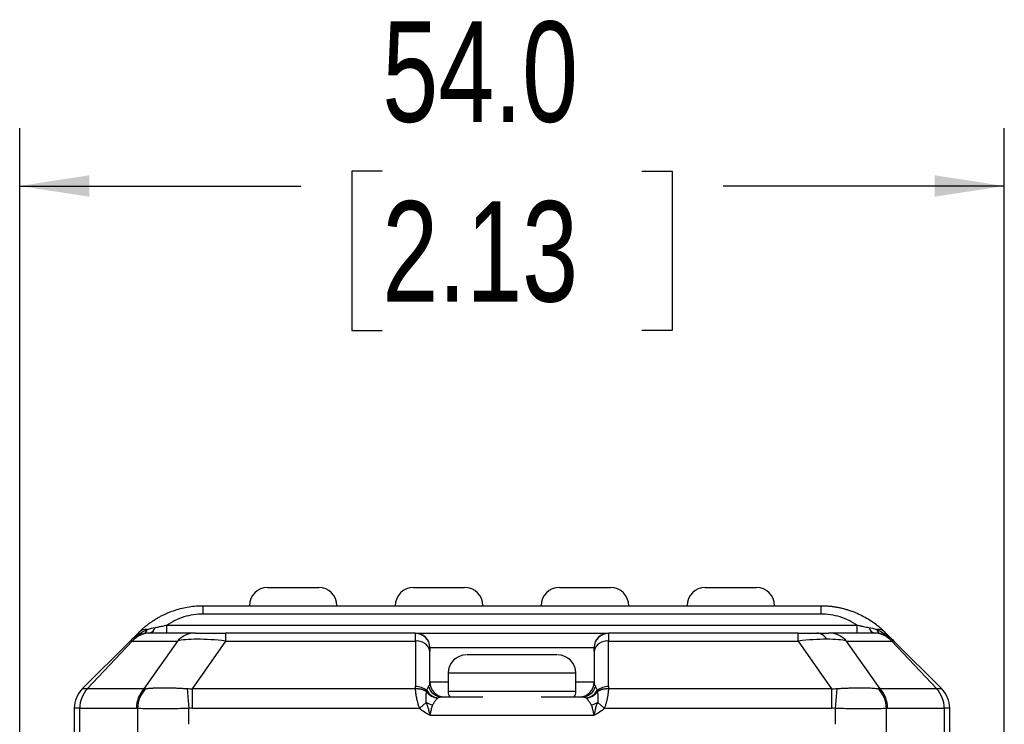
# Model space of a CAD drawing. Header units: millimetres. Extents: x 0 to 559, y 0 to 432.
# Tile 11 of 24: x 341 to 395, y 290 to 328. Entities that reach past the tile are written whole.
import ezdxf

# ---------------------------------------------------------------- set-up
doc = ezdxf.new("R2010")
doc.units = ezdxf.units.MM
doc.layers.add('DIMENSIONS', color=140, linetype='Continuous', lineweight=25)
doc.styles.add('SLDTEXTSTYLE0', font='TXT', dxfattribs={"width": 0.75})
doc.dimstyles.new('SLDDIMSTYLE0', dxfattribs={"dimtxt": 5.5, "dimasz": 3.81, "dimexe": 0, "dimexo": 0.0625, "dimgap": 1.375, "dimtad": 0, "dimtih": 1, "dimtoh": 1, "dimdec": 1, "dimrnd": 1e-09, "dimzin": 4, "dimdsep": 46, "dimtxsty": 'SLDTEXTSTYLE0', "dimsah": 1, "dimcen": 0.09, "dimadec": 0, "dimazin": 1, "dimtfac": 1, "dimtdec": 1, "dimtofl": 0, "dimtmove": 0, "dimatfit": 3, "dimfxl": 0, "dimfrac": 2, "dimtolj": 1, "dimtzin": 12, "dimarcsym": 0})

# ---------------------------------------------------------------- blocks, each defined once
blk = doc.blocks.new('_D_11')
at = {"layer": 'DIMENSIONS'}
for p, q in [((340.708, 264.646), (340.708, 322.302)), ((394.696, 264.646), (394.696, 322.302)), ((360.59, 319.937), (358.914, 319.937)), ((358.914, 319.937), (358.914, 311.206)), ((374.814, 319.937), (376.49, 319.937)), ((376.49, 319.937), (376.49, 311.206)), ((340.708, 319.127), (356.123, 319.127)), ((394.696, 319.127), (379.281, 319.127)), ((358.914, 311.206), (360.59, 311.206)), ((376.49, 311.206), (374.814, 311.206))]:
    blk.add_line(p, q, dxfattribs=at)
for points in [[(340.708, 319.127), (344.518, 318.541), (344.518, 319.714)], [(394.696, 319.127), (390.886, 319.714), (390.886, 318.541)]]:
    blk.add_solid(points, dxfattribs=at)
at = {"layer": 'DIMENSIONS', "char_height": 5.5, "attachment_point": 1, "style": 'SLDTEXTSTYLE0'}
for s, insert in [('54.0', (360.59, 328.144)), ('2.13', (360.59, 318.296))]:
    blk.add_mtext(s, dxfattribs=dict(at, insert=insert))

msp = doc.modelspace()

# ---------------------------------------------------------------- linework, layer by layer
for p, q in [((350.773, 295.687), (350.773, 296.126)), ((350.773, 296.126), (384.631, 296.126)), ((384.631, 296.126), (384.631, 295.687)), ((350.773, 295.687), (384.631, 295.687)), ((348.782, 294.626), (348.782, 295.065)), ((348.782, 295.065), (386.622, 295.065)), ((386.622, 294.626), (386.622, 295.065)), ((347.238, 294.661), (346.763, 294.187)), ((350.35, 294.626), (347.876, 294.626)), ((362.403, 294.626), (352.011, 294.626)), ((352.011, 294.187), (352.011, 294.626)), ((362.402, 294.187), (362.402, 294.603)), ((383.393, 294.626), (373.001, 294.626)), ((373.002, 294.603), (373.002, 294.187)), ((383.393, 294.187), (383.393, 294.626)), ((387.528, 294.626), (385.054, 294.626)), ((388.641, 294.187), (388.167, 294.661)), ((346.763, 294.187), (344.141, 291.565)), ((344.416, 291.565), (346.88, 294.187)), ((346.88, 294.187), (349.353, 294.187)), ((349.353, 294.187), (347.518, 291.565)), ((350.176, 291.565), (352.011, 294.187)), ((352.011, 294.187), (362.402, 294.187)), ((362.402, 294.187), (362.402, 291.692)), ((363.202, 293.621), (363.202, 293.815)), ((363.203, 293.826), (372.201, 293.826)), ((372.202, 293.815), (372.202, 293.621)), ((373.002, 294.187), (383.393, 294.187)), ((373.002, 291.692), (373.002, 294.187)), ((383.393, 294.187), (385.228, 291.565)), ((387.886, 291.565), (386.051, 294.187)), ((386.051, 294.187), (388.524, 294.187)), ((388.524, 294.187), (390.988, 291.565)), ((388.641, 294.187), (388.524, 294.187)), ((391.263, 291.565), (388.641, 294.187)), ((363.202, 291.926), (363.202, 293.621)), ((370.158, 293.426), (365.241, 293.426)), ((372.202, 293.621), (372.202, 291.926)), ((364.202, 292.426), (364.202, 291.426)), ((371.202, 292.426), (364.202, 292.426)), ((371.202, 291.426), (371.202, 292.426)), ((344.416, 291.565), (344.141, 291.565)), ((347.518, 291.565), (344.416, 291.565)), ((349.899, 291.586), (349.988, 290.497)), ((350.176, 290.505), (350.176, 291.565)), ((362.412, 291.565), (350.176, 291.565)), ((364.202, 291.926), (363.202, 291.926)), ((372.202, 291.926), (371.202, 291.926)), ((385.228, 291.565), (372.992, 291.565)), ((385.228, 291.565), (385.228, 290.505)), ((385.505, 291.586), (385.416, 290.497)), ((390.988, 291.565), (387.886, 291.565)), ((391.263, 291.565), (390.988, 291.565)), ((363.86, 291.126), (366.102, 291.126)), ((371.202, 291.426), (364.202, 291.426)), ((369.302, 291.126), (371.544, 291.126)), ((344.004, 290.505), (343.702, 290.505)), ((343.702, 290.505), (343.702, 287.026)), ((344.004, 287.026), (344.004, 290.505)), ((344.004, 290.505), (347.105, 290.505)), ((347.169, 290.497), (347.169, 287.026)), ((349.988, 289.626), (349.988, 290.497)), ((350.176, 290.505), (362.642, 290.505)), ((362.642, 290.505), (362.997, 290.825)), ((372.407, 290.825), (372.762, 290.505)), ((372.762, 290.505), (385.228, 290.505)), ((385.416, 290.497), (385.416, 289.626)), ((388.235, 287.026), (388.235, 290.497)), ((388.299, 290.505), (391.4, 290.505)), ((391.4, 290.505), (391.4, 287.026)), ((391.702, 290.505), (391.4, 290.505)), ((391.702, 287.026), (391.702, 290.505)), ((363.202, 290.126), (372.202, 290.126))]:
    msp.add_line(p, q)
at = {"flags": 128}
msp.add_lwpolyline([(346.88, 294.187), (346.852, 294.187), (346.829, 294.187), (346.809, 294.187), (346.792, 294.187), (346.779, 294.187), (346.77, 294.187), (346.765, 294.187), (346.763, 294.187)], dxfattribs=at)
for centre, radius, start, end in [((354.302, 296.126), 1, 90, 180), ((357.102, 296.126), 1, 0, 90), ((362.302, 296.126), 1, 90, 180), ((365.102, 296.126), 1, 0, 90), ((370.302, 296.126), 1, 90, 180), ((373.102, 296.126), 1, 0, 90), ((378.302, 296.126), 1, 90, 180), ((381.102, 296.126), 1, 0, 90), ((347.665, 294.194), 0.634, 84.7634, 132.4404), ((347.367, 294.943), 0.375, 288.4273, 341.5727), ((347.725, 295.033), 0.419, 283.5224, 345.7641), ((387.679, 295.033), 0.419, 194.2359, 256.4776), ((387.739, 294.194), 0.634, 47.5596, 95.2366), ((388.037, 294.943), 0.375, 198.4273, 251.5727), ((347.823, 293.126), 1.5, 90, 134.9999), ((347.884, 293.257), 1.369, 90.3378, 137.2377), ((350.358, 293.257), 1.369, 90.3378, 137.2377), ((362.408, 293.809), 0.794, 0.4402, 90.4335), ((362.403, 293.826), 0.8, 359.9925, 89.9925), ((373.001, 293.826), 0.8, 90.0075, 180.0075), ((372.996, 293.809), 0.794, 89.5665, 179.5598), ((384.366, 293.935), 0.693, 30.4552, 85.7058), ((385.046, 293.257), 1.369, 42.7623, 89.6622), ((387.52, 293.257), 1.369, 42.7623, 89.6622), ((387.581, 293.126), 1.5, 45, 90), ((362.502, 293.479), 0.714, 11.4218, 98.0495), ((372.902, 293.479), 0.714, 81.9505, 168.5782), ((365.202, 292.426), 1, 90, 180), ((370.202, 292.426), 1, 0, 90), ((345.202, 290.505), 1.5, 135, 180), ((345.553, 290.512), 1.549, 137.1843, 180.2804), ((348.655, 290.512), 1.549, 137.1843, 180.2804), ((348.751, 290.456), 1.583, 134.399, 178.5082), ((362.427, 290.74), 0.952, 50.9121, 91.5013), ((362.513, 290.681), 0.89, 54.8057, 96.5022), ((362.519, 290.668), 0.893, 55.515, 96.8147), ((363.872, 291.894), 0.768, 195.1429, 269.0984), ((364.002, 291.926), 0.8, 180, 270), ((371.402, 291.926), 0.8, 270, 0), ((371.532, 291.894), 0.768, 270.9016, 344.8571), ((372.977, 290.74), 0.952, 88.4987, 129.0879), ((372.891, 290.681), 0.89, 83.4978, 125.1943), ((372.885, 290.668), 0.893, 83.1853, 124.485), ((386.653, 290.456), 1.583, 1.4918, 45.601), ((386.75, 290.512), 1.549, 359.7196, 42.8157), ((389.851, 290.512), 1.549, 359.7196, 42.8157), ((390.202, 290.505), 1.5, 0, 45), ((363.716, 291.927), 0.867, 217.092, 264.6882), ((363.718, 291.927), 0.865, 216.8357, 264.7654), ((363.763, 291.929), 0.863, 211.4685, 262.6324), ((364.702, 291.426), 0.5, 180, 216.8699), ((370.702, 291.426), 0.5, 323.1301, 0), ((371.641, 291.929), 0.863, 277.3676, 328.5315), ((371.686, 291.927), 0.865, 275.2346, 323.1643), ((371.688, 291.927), 0.867, 275.3118, 322.908), ((363.677, 292.101), 1.447, 241.9409, 256.9638), ((371.727, 292.101), 1.447, 283.0362, 298.0591)]:
    msp.add_arc(centre, radius, start, end)
for points, knots in [([(354.302, 297.126), (354.302, 297.126), (354.929, 297.126), (356.475, 297.126), (357.102, 297.126), (357.102, 297.126)], [0, 0, 0, 0, 0.5, 0.5, 1, 1, 1, 1]), ([(362.302, 297.126), (362.302, 297.126), (362.929, 297.126), (364.475, 297.126), (365.102, 297.126), (365.102, 297.126)], [0, 0, 0, 0, 0.5, 0.5, 1, 1, 1, 1]), ([(370.302, 297.126), (370.302, 297.126), (370.929, 297.126), (372.475, 297.126), (373.102, 297.126), (373.102, 297.126)], [0, 0, 0, 0, 0.5, 0.5, 1, 1, 1, 1]), ([(378.302, 297.126), (378.302, 297.126), (378.929, 297.126), (380.475, 297.126), (381.102, 297.126), (381.102, 297.126)], [0, 0, 0, 0, 0.5, 0.5, 1, 1, 1, 1]), ([(347.238, 294.661), (347.286, 294.709), (347.383, 294.803), (347.534, 294.937), (347.69, 295.064), (347.849, 295.183), (348.011, 295.295), (348.176, 295.4), (348.344, 295.498), (348.514, 295.588), (348.685, 295.67), (348.921, 295.774), (349.228, 295.887), (349.608, 295.994), (349.994, 296.07), (350.383, 296.117), (350.644, 296.123), (350.773, 296.126)], [0, 0, 0, 0, 0.055383, 0.109851, 0.163421, 0.21611, 0.267938, 0.318924, 0.369088, 0.418452, 0.467039, 0.514871, 0.614541, 0.712627, 0.809385, 0.905084, 1, 1, 1, 1]), ([(384.631, 296.126), (384.696, 296.125), (384.825, 296.124), (385.02, 296.112), (385.214, 296.093), (385.408, 296.066), (385.601, 296.032), (385.793, 295.99), (385.984, 295.941), (386.173, 295.883), (386.361, 295.819), (386.602, 295.724), (386.895, 295.589), (387.233, 295.402), (387.56, 295.184), (387.877, 294.938), (388.069, 294.755), (388.167, 294.661)], [0, 0, 0, 0, 0.047388, 0.094937, 0.142683, 0.190659, 0.238901, 0.287442, 0.336316, 0.385554, 0.435189, 0.485251, 0.581642, 0.681144, 0.783933, 0.89017, 1, 1, 1, 1]), ([(348.782, 295.065), (349.073, 295.266), (349.393, 295.423), (350.067, 295.633), (350.42, 295.687), (350.773, 295.687)], [0, 0, 0, 0, 0.5, 0.5, 1, 1, 1, 1]), ([(384.631, 295.687), (384.984, 295.687), (385.337, 295.633), (386.011, 295.423), (386.331, 295.266), (386.622, 295.065)], [0, 0, 0, 0, 0.5, 0.5, 1, 1, 1, 1]), ([(346.763, 294.187), (346.807, 294.23), (346.89, 294.31), (347.014, 294.412), (347.122, 294.494), (347.272, 294.598), (347.467, 294.715), (347.641, 294.79), (347.723, 294.825)], [0, 0, 0, 0, 0.1600303, 0.2983627, 0.4149969, 0.5099343, 0.7713146, 1, 1, 1, 1]), ([(348.131, 294.93), (348.163, 294.935), (348.229, 294.946), (348.331, 294.966), (348.438, 294.988), (348.549, 295.012), (348.664, 295.038), (348.742, 295.056), (348.782, 295.065)], [0, 0, 0, 0, 0.146039, 0.300029, 0.462342, 0.633141, 0.812413, 1, 1, 1, 1]), ([(386.622, 295.065), (386.681, 295.051), (386.796, 295.025), (386.964, 294.988), (387.122, 294.956), (387.224, 294.938), (387.273, 294.93)], [0, 0, 0, 0, 0.278316, 0.537717, 0.778038, 1, 1, 1, 1]), ([(387.681, 294.825), (387.721, 294.809), (387.803, 294.775), (387.927, 294.715), (388.055, 294.644), (388.21, 294.547), (388.413, 294.4), (388.557, 294.266), (388.641, 294.187)], [0, 0, 0, 0, 0.110295, 0.228746, 0.355384, 0.490235, 0.701731, 1, 1, 1, 1]), ([(352.011, 294.187), (351.436, 294.252), (350.897, 294.286), (349.985, 294.286), (349.612, 294.252), (349.353, 294.187)], [0, 0, 0, 0, 0.5, 0.5, 1, 1, 1, 1]), ([(350.35, 294.626), (350.483, 294.626), (350.701, 294.626), (351.271, 294.626), (351.623, 294.626), (352.011, 294.626)], [0, 0, 0, 0, 0.5, 0.5, 1, 1, 1, 1]), ([(362.403, 294.626), (362.435, 294.626), (363.007, 294.626), (364.988, 294.626), (366.317, 294.626), (369.087, 294.626), (370.416, 294.626), (372.397, 294.626), (372.969, 294.626), (373.001, 294.626)], [0, 0, 0, 0, 0.25, 0.25, 0.5, 0.5, 0.75, 0.75, 1, 1, 1, 1]), ([(347.518, 291.565), (347.539, 291.57), (347.58, 291.58), (347.623, 291.584), (347.644, 291.586)], [0, 0, 0, 0, 0.496961, 1, 1, 1, 1]), ([(347.644, 291.586), (347.666, 291.588), (347.709, 291.592), (347.783, 291.598), (347.865, 291.605), (347.954, 291.612), (348.094, 291.621), (348.298, 291.63), (348.58, 291.634), (348.885, 291.63), (349.175, 291.62), (349.439, 291.608), (349.669, 291.596), (349.823, 291.59), (349.899, 291.586)], [0, 0, 0, 0, 0.048138, 0.0972, 0.147262, 0.198392, 0.250659, 0.374598, 0.500445, 0.626259, 0.750188, 0.836359, 0.919522, 1, 1, 1, 1]), ([(349.899, 291.586), (349.946, 291.584), (350.038, 291.58), (350.13, 291.57), (350.176, 291.565)], [0, 0, 0, 0, 0.503039, 1, 1, 1, 1]), ([(362.642, 290.505), (362.629, 290.539), (362.6, 290.609), (362.564, 290.719), (362.531, 290.833), (362.502, 290.952), (362.477, 291.074), (362.455, 291.197), (362.437, 291.32), (362.423, 291.442), (362.416, 291.516), (362.413, 291.554)], [0, 0, 0, 0, 0.0932218, 0.1904761, 0.2919874, 0.3979534, 0.5085477, 0.6239229, 0.7442133, 0.8695375, 1, 1, 1, 1]), ([(363.027, 291.479), (363.036, 291.501), (363.053, 291.545), (363.08, 291.602), (363.106, 291.652), (363.123, 291.68), (363.131, 291.693)], [0, 0, 0, 0, 0.260167, 0.51317, 0.759577, 1, 1, 1, 1]), ([(363.131, 291.693), (363.139, 291.707), (363.158, 291.739), (363.18, 291.792), (363.198, 291.855), (363.201, 291.901), (363.202, 291.926)], [0, 0, 0, 0, 0.182248, 0.4096522, 0.682233, 1, 1, 1, 1]), ([(372.202, 291.926), (372.203, 291.906), (372.205, 291.868), (372.217, 291.815), (372.233, 291.768), (372.252, 291.728), (372.266, 291.704), (372.273, 291.693)], [0, 0, 0, 0, 0.257832, 0.486742, 0.686734, 0.857815, 1, 1, 1, 1]), ([(372.273, 291.693), (372.281, 291.68), (372.298, 291.652), (372.325, 291.602), (372.351, 291.545), (372.368, 291.501), (372.377, 291.479)], [0, 0, 0, 0, 0.240423, 0.48683, 0.739833, 1, 1, 1, 1]), ([(372.991, 291.554), (372.989, 291.526), (372.984, 291.47), (372.974, 291.38), (372.963, 291.289), (372.949, 291.196), (372.933, 291.104), (372.915, 291.012), (372.895, 290.921), (372.872, 290.832), (372.848, 290.746), (372.822, 290.663), (372.793, 290.582), (372.772, 290.53), (372.762, 290.505)], [0, 0, 0, 0, 0.098337, 0.193768, 0.286337, 0.376089, 0.463074, 0.54735, 0.628976, 0.708022, 0.784561, 0.858675, 0.930455, 1, 1, 1, 1]), ([(385.228, 291.565), (385.274, 291.57), (385.366, 291.58), (385.458, 291.584), (385.505, 291.586)], [0, 0, 0, 0, 0.496961, 1, 1, 1, 1]), ([(385.505, 291.586), (385.55, 291.588), (385.642, 291.592), (385.779, 291.598), (385.918, 291.605), (386.057, 291.612), (386.26, 291.621), (386.521, 291.63), (386.826, 291.634), (387.108, 291.63), (387.335, 291.62), (387.512, 291.608), (387.648, 291.596), (387.723, 291.59), (387.76, 291.586)], [0, 0, 0, 0, 0.048138, 0.0972, 0.147262, 0.198392, 0.250659, 0.374598, 0.500445, 0.626259, 0.750188, 0.836359, 0.919522, 1, 1, 1, 1]), ([(387.76, 291.586), (387.781, 291.584), (387.824, 291.58), (387.865, 291.57), (387.886, 291.565)], [0, 0, 0, 0, 0.503039, 1, 1, 1, 1]), ([(362.997, 290.825), (362.995, 290.858), (362.992, 290.933), (362.99, 291.047), (362.993, 291.171), (363.003, 291.298), (363.017, 291.367), (363.025, 291.404)], [0, 0, 0, 0, 0.142728, 0.313153, 0.511897, 0.741095, 1, 1, 1, 1]), ([(363.026, 291.408), (363.025, 291.42), (363.024, 291.443), (363.026, 291.467), (363.027, 291.479)], [0, 0, 0, 0, 0.48098, 1, 1, 1, 1]), ([(363.636, 291.063), (363.621, 291.051), (363.593, 291.027), (363.551, 290.981), (363.511, 290.933), (363.474, 290.883), (363.44, 290.833), (363.408, 290.784), (363.379, 290.737), (363.36, 290.706), (363.351, 290.692)], [0, 0, 0, 0, 0.1612419, 0.3121255, 0.4526515, 0.5828214, 0.7026371, 0.8121021, 0.9112208, 1, 1, 1, 1]), ([(363.86, 291.126), (363.845, 291.125), (363.813, 291.124), (363.752, 291.112), (363.697, 291.094), (363.662, 291.078), (363.652, 291.074)], [0, 0, 0, 0, 0.22537, 0.500063, 0.865864, 1, 1, 1, 1]), ([(371.752, 291.074), (371.742, 291.078), (371.707, 291.094), (371.652, 291.112), (371.591, 291.124), (371.559, 291.125), (371.544, 291.126)], [0, 0, 0, 0, 0.134215, 0.499937, 0.774624, 1, 1, 1, 1]), ([(372.053, 290.692), (372.039, 290.716), (372.006, 290.768), (371.956, 290.846), (371.899, 290.926), (371.835, 291.004), (371.791, 291.043), (371.768, 291.063)], [0, 0, 0, 0, 0.147036, 0.320545, 0.520541, 0.747026, 1, 1, 1, 1]), ([(372.377, 291.479), (372.378, 291.467), (372.38, 291.443), (372.379, 291.42), (372.378, 291.408)], [0, 0, 0, 0, 0.510713, 1, 1, 1, 1]), ([(372.38, 291.404), (372.384, 291.386), (372.391, 291.351), (372.4, 291.29), (372.407, 291.228), (372.411, 291.165), (372.413, 291.103), (372.414, 291.042), (372.413, 290.983), (372.412, 290.927), (372.41, 290.875), (372.408, 290.841), (372.407, 290.825)], [0, 0, 0, 0, 0.132987, 0.258995, 0.37753, 0.488217, 0.591157, 0.686946, 0.775652, 0.857327, 0.93206, 1, 1, 1, 1]), ([(349.988, 290.497), (349.681, 290.484), (349.38, 290.479), (348.794, 290.473), (348.519, 290.472), (348.142, 290.472), (348.022, 290.472), (347.802, 290.473), (347.701, 290.474), (347.422, 290.479), (347.272, 290.485), (347.169, 290.497)], [0, 0, 0, 0, 0.25, 0.25, 0.5, 0.5, 0.625, 0.625, 0.75, 0.75, 1, 1, 1, 1]), ([(363.202, 290.126), (363.1, 290.177), (362.998, 290.228), (362.807, 290.35), (362.719, 290.42), (362.642, 290.505)], [0, 0, 0, 0, 0.5, 0.5, 1, 1, 1, 1]), ([(363.202, 290.126), (363.185, 290.22), (363.167, 290.309), (363.13, 290.465), (363.111, 290.532), (363.058, 290.699), (363.027, 290.768), (362.997, 290.825)], [0, 0, 0, 0, 0.25, 0.25, 0.5, 0.5, 1, 1, 1, 1]), ([(363.351, 290.692), (363.344, 290.679), (363.328, 290.649), (363.308, 290.592), (363.286, 290.516), (363.262, 290.419), (363.234, 290.288), (363.214, 290.186), (363.202, 290.126)], [0, 0, 0, 0, 0.080999, 0.191139, 0.33088, 0.500432, 0.703846, 1, 1, 1, 1]), ([(372.202, 290.126), (372.196, 290.158), (372.184, 290.219), (372.167, 290.301), (372.153, 290.368), (372.135, 290.451), (372.112, 290.54), (372.085, 290.629), (372.062, 290.674), (372.053, 290.692)], [0, 0, 0, 0, 0.159797, 0.296363, 0.409696, 0.499796, 0.719126, 0.885613, 1, 1, 1, 1]), ([(372.407, 290.825), (372.398, 290.809), (372.377, 290.776), (372.349, 290.722), (372.322, 290.661), (372.297, 290.583), (372.267, 290.467), (372.241, 290.341), (372.221, 290.234), (372.212, 290.18), (372.207, 290.153), (372.205, 290.141), (372.204, 290.137), (372.204, 290.137), (372.204, 290.137), (372.204, 290.137), (372.204, 290.137), (372.204, 290.137), (372.204, 290.137), (372.204, 290.137), (372.204, 290.137), (372.204, 290.137), (372.204, 290.137), (372.204, 290.137), (372.204, 290.137), (372.204, 290.137), (372.204, 290.137), (372.204, 290.137), (372.204, 290.137), (372.204, 290.137), (372.204, 290.137), (372.204, 290.136), (372.204, 290.136), (372.204, 290.136), (372.204, 290.136), (372.204, 290.136), (372.204, 290.136), (372.204, 290.136), (372.204, 290.136), (372.204, 290.136), (372.204, 290.136), (372.204, 290.136), (372.204, 290.136), (372.204, 290.136), (372.204, 290.136), (372.204, 290.136), (372.204, 290.136), (372.204, 290.136), (372.204, 290.136), (372.204, 290.136), (372.204, 290.136), (372.204, 290.136), (372.204, 290.136), (372.204, 290.136), (372.204, 290.135), (372.204, 290.135), (372.204, 290.135), (372.204, 290.135), (372.204, 290.135), (372.204, 290.135), (372.204, 290.135), (372.204, 290.135), (372.204, 290.135), (372.204, 290.135), (372.204, 290.135), (372.204, 290.135), (372.204, 290.135), (372.204, 290.135), (372.204, 290.135), (372.204, 290.135), (372.204, 290.135), (372.204, 290.135), (372.204, 290.135), (372.204, 290.135), (372.204, 290.135), (372.204, 290.135), (372.204, 290.134), (372.204, 290.134), (372.204, 290.134), (372.204, 290.134), (372.203, 290.134), (372.203, 290.134), (372.203, 290.134), (372.203, 290.134), (372.203, 290.134), (372.203, 290.134), (372.203, 290.134), (372.203, 290.134), (372.203, 290.134), (372.203, 290.133), (372.203, 290.13), (372.202, 290.128), (372.202, 290.126)], [0, 0, 0, 0, 0.07353, 0.155809, 0.249889, 0.352092, 0.499748, 0.750384, 0.875493, 0.937836, 0.968942, 0.984487, 0.984547, 0.984608, 0.984669, 0.984729, 0.98479, 0.98485, 0.984911, 0.984972, 0.985032, 0.985093, 0.985153, 0.985214, 0.985275, 0.985335, 0.985396, 0.985457, 0.985517, 0.985578, 0.985638, 0.985699, 0.98576, 0.98582, 0.985881, 0.985941, 0.986002, 0.986063, 0.986123, 0.986184, 0.986244, 0.986305, 0.986366, 0.986426, 0.986487, 0.986548, 0.986608, 0.986669, 0.986729, 0.98679, 0.986851, 0.986911, 0.986972, 0.987032, 0.987093, 0.987154, 0.987214, 0.987275, 0.987335, 0.987396, 0.987457, 0.987517, 0.987578, 0.987638, 0.987699, 0.98776, 0.98782, 0.987881, 0.987941, 0.988002, 0.988063, 0.988123, 0.988184, 0.988245, 0.988305, 0.988366, 0.988426, 0.988487, 0.988548, 0.988608, 0.988669, 0.988729, 0.98879, 0.988851, 0.988911, 0.988972, 0.989023, 0.989093, 0.989335, 0.990305, 0.992244, 1, 1, 1, 1]), ([(372.762, 290.505), (372.685, 290.42), (372.597, 290.35), (372.406, 290.228), (372.304, 290.177), (372.202, 290.126)], [0, 0, 0, 0, 0.5, 0.5, 1, 1, 1, 1]), ([(388.235, 290.497), (388.13, 290.484), (387.983, 290.479), (387.609, 290.473), (387.387, 290.472), (387.011, 290.472), (386.878, 290.472), (386.604, 290.473), (386.463, 290.474), (386.026, 290.479), (385.716, 290.485), (385.416, 290.497)], [0, 0, 0, 0, 0.25, 0.25, 0.5, 0.5, 0.625, 0.625, 0.75, 0.75, 1, 1, 1, 1])]:
    msp.add_open_spline(points, degree=3, knots=knots)
for points in [[(347.723, 294.825), (347.86, 294.874), (347.997, 294.909), (348.131, 294.93)], [(387.273, 294.93), (387.407, 294.909), (387.545, 294.874), (387.681, 294.825)], [(362.402, 294.603), (362.402, 294.618), (362.403, 294.626), (362.403, 294.626)], [(373.001, 294.626), (373.001, 294.626), (373.002, 294.618), (373.002, 294.603)], [(383.393, 294.626), (383.782, 294.626), (384.132, 294.626), (384.418, 294.626)], [(384.963, 294.286), (384.506, 294.286), (383.969, 294.252), (383.393, 294.187)], [(384.418, 294.626), (384.703, 294.626), (384.921, 294.626), (385.054, 294.626)], [(386.051, 294.187), (385.792, 294.252), (385.42, 294.286), (384.963, 294.286)], [(363.203, 293.826), (363.202, 293.826), (363.202, 293.822), (363.202, 293.815)], [(363.202, 293.815), (363.202, 293.79), (363.202, 293.722), (363.202, 293.621)], [(372.202, 293.815), (372.202, 293.822), (372.202, 293.826), (372.201, 293.826)], [(372.202, 293.621), (372.202, 293.722), (372.202, 293.79), (372.202, 293.815)], [(362.412, 291.565), (362.405, 291.608), (362.402, 291.65), (362.402, 291.692)], [(362.413, 291.554), (362.413, 291.558), (362.412, 291.562), (362.412, 291.565)], [(372.992, 291.565), (372.992, 291.562), (372.991, 291.558), (372.991, 291.554)], [(373.002, 291.692), (373.002, 291.651), (372.999, 291.608), (372.992, 291.565)], [(363.025, 291.404), (363.025, 291.405), (363.025, 291.407), (363.026, 291.408)], [(363.639, 291.065), (363.638, 291.065), (363.637, 291.064), (363.636, 291.063)], [(363.652, 291.074), (363.648, 291.071), (363.644, 291.068), (363.639, 291.065)], [(371.765, 291.065), (371.761, 291.068), (371.756, 291.071), (371.752, 291.074)], [(371.768, 291.063), (371.767, 291.064), (371.766, 291.065), (371.765, 291.065)], [(372.378, 291.408), (372.379, 291.407), (372.379, 291.405), (372.38, 291.404)], [(347.169, 290.497), (347.148, 290.502), (347.126, 290.505), (347.105, 290.505)], [(350.176, 290.505), (350.114, 290.505), (350.052, 290.502), (349.988, 290.497)], [(385.416, 290.497), (385.352, 290.502), (385.29, 290.505), (385.228, 290.505)], [(388.299, 290.505), (388.278, 290.505), (388.256, 290.502), (388.235, 290.497)]]:
    msp.add_open_spline(points, degree=3)

# ---------------------------------------------------------------- dimensions: what is measured, and where the dimension line sits
at = {"layer": 'DIMENSIONS'}
dim = msp.add_linear_dim(base=(340.708, 319.127), p1=(394.696, 263.376), p2=(340.708, 263.376), angle=360, dimstyle='SLDDIMSTYLE0', dxfattribs=at)
dim.commit()
dim.dimension.update_dxf_attribs({"geometry": '_D_11', "text_midpoint": (367.702, 319.127), "dimtype": 160})

doc.saveas('drawing.dxf')
